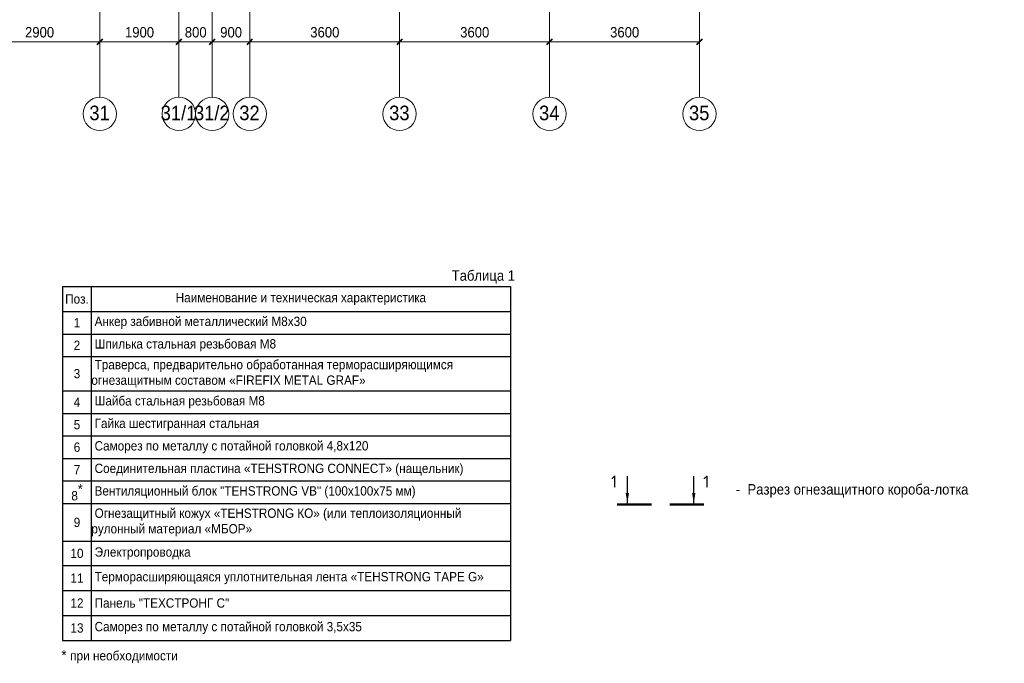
# Model space of a CAD drawing. Header units: millimetres. Extents: x 2030 to 92626, y -23454 to 23750.
# Tile 28 of 37: x 68981 to 92626, y -22053 to -6591. Entities that reach past the tile are written whole.
import ezdxf
from ezdxf.enums import TextEntityAlignment as Align

# ---------------------------------------------------------------- set-up
doc = ezdxf.new("R2010")
doc.units = ezdxf.units.MM
doc.linetypes.add('Линия сетки', pattern=[25, 20, -2.5, 0, -2.5])
for name, color, linetype, lineweight in [('02_Техстронг Профиль', 7, 'Continuous', 9), ('designation', 150, 'Continuous', 18), ('Оси', 7, 'Continuous', 9), ('Размеры', 7, 'Continuous', 9), ('Размеры-100', 7, 'Continuous', 9)]:
    doc.layers.add(name, color=color, linetype=linetype, lineweight=lineweight)
doc.styles.add('Arial', font='arial.ttf', dxfattribs={"width": 0.9, "height": 250})
doc.styles.add('Arial_1', font='arial.ttf', dxfattribs={"width": 0.9, "height": 350})
doc.styles.add('MPM', font='isocpeur.ttf')
doc.dimstyles.new('Основной_2_5_мм', dxfattribs={"dimscale": 304.8, "dimtxt": 255.06485, "dimasz": 0.463911, "dimexe": 0.492126, "dimexo": 0.492126, "dimgap": 0.098425, "dimtad": 1, "dimdec": 0, "dimdsep": 46, "dimtxsty": 'Arial', "dimblk1": 'OBLIQUE', "dimblk2": 'OBLIQUE', "dimsah": 1, "dimcen": 0.09, "dimdle": 0.492126, "dimazin": 2, "dimtfac": 1, "dimtdec": 4, "dimtix": 1, "dimtmove": 0, "dimatfit": 3, "dimfxl": 1, "dimtvp": 1, "dimtolj": 1, "dimtzin": 0, "dimlwd": 20, "dimlwe": 20, "dimarcsym": 2})

# ---------------------------------------------------------------- blocks, each defined once
blk = doc.blocks.new('Ось сетки - Круг_Ø8 мм-6577-МКСС_LB01_-7_650__Кабельные конструкции_Короба_ 4')
at = {"layer": 'Оси', "lineweight": 20}
for start, end in [(360, 180), (180, 360)]:
    blk.add_arc((0, 0), 4, start, end, dxfattribs=at)
blk = doc.blocks.new('DIMBLOCK14-МКСС_LB01_-7_650__Кабельные конструкции_Короба_ 4')
at = {"layer": 'Размеры-100', "lineweight": 20, "transparency": 16777216}
for p, q in [((68005, -7122), (68005, -6972)), ((70905, -7122), (70905, -6972)), ((68005, -7122), (70905, -7122)), ((68005, -7122), (68005, -7172)), ((70905, -7122), (70905, -7172))]:
    blk.add_line(p, q, dxfattribs=at)
at = {"layer": 'Размеры-100', "lineweight": 40, "transparency": 16777216}
for p, q in [((68005, -7122), (68075, -7051)), ((70905, -7122), (70975, -7051)), ((68005, -7122), (67934, -7193)), ((70905, -7122), (70834, -7193))]:
    blk.add_line(p, q, dxfattribs=at)
at = {"layer": 'Размеры-100', "color": 0, "lineweight": 20, "transparency": 16777216, "insert": (69109, -6768), "char_height": 250, "width": 828.76, "attachment_point": 1, "line_spacing_factor": 0.941778, "style": 'Arial'}
blk.add_mtext('2900', dxfattribs=at)
blk = doc.blocks.new('_Oblique')
at = {"color": 0, "linetype": 'ByBlock', "lineweight": -2}
blk.add_line((-0.5, -0.5), (0.5, 0.5), dxfattribs=at)
blk = doc.blocks.new('DIMBLOCK15-МКСС_LB01_-7_650__Кабельные конструкции_Короба_ 4')
at = {"layer": 'Размеры-100', "lineweight": 20, "transparency": 16777216}
for p, q in [((70905, -7122), (70905, -6972)), ((72805, -7122), (72805, -6972)), ((70905, -7122), (72805, -7122)), ((70905, -7122), (70905, -7172)), ((72805, -7122), (72805, -7172))]:
    blk.add_line(p, q, dxfattribs=at)
at = {"layer": 'Размеры-100', "lineweight": 40, "transparency": 16777216}
for p, q in [((70905, -7122), (70975, -7051)), ((72805, -7122), (72875, -7051)), ((70905, -7122), (70834, -7193)), ((72805, -7122), (72734, -7193))]:
    blk.add_line(p, q, dxfattribs=at)
at = {"layer": 'Размеры-100', "color": 0, "lineweight": 20, "transparency": 16777216, "insert": (71509, -6768), "char_height": 250, "width": 828.76, "attachment_point": 1, "line_spacing_factor": 0.941778, "style": 'Arial'}
blk.add_mtext('1900', dxfattribs=at)
blk = doc.blocks.new('DIMBLOCK16-МКСС_LB01_-7_650__Кабельные конструкции_Короба_ 4')
at = {"layer": 'Размеры-100', "lineweight": 20, "transparency": 16777216}
for p, q in [((72805, -7122), (72805, -6972)), ((73605, -7122), (73605, -6972)), ((72805, -7122), (73605, -7122)), ((72805, -7122), (72805, -7172)), ((73605, -7122), (73605, -7172))]:
    blk.add_line(p, q, dxfattribs=at)
at = {"layer": 'Размеры-100', "lineweight": 40, "transparency": 16777216}
for p, q in [((72805, -7122), (72875, -7051)), ((73605, -7122), (73675, -7051)), ((72805, -7122), (72734, -7193)), ((73605, -7122), (73534, -7193))]:
    blk.add_line(p, q, dxfattribs=at)
at = {"layer": 'Размеры-100', "color": 0, "lineweight": 20, "transparency": 16777216, "insert": (72946, -6768), "char_height": 250, "width": 621.57, "attachment_point": 1, "line_spacing_factor": 0.941778, "style": 'Arial'}
blk.add_mtext('800', dxfattribs=at)
blk = doc.blocks.new('DIMBLOCK17-МКСС_LB01_-7_650__Кабельные конструкции_Короба_ 4')
at = {"layer": 'Размеры-100', "lineweight": 20, "transparency": 16777216}
for p, q in [((73605, -7122), (73605, -6972)), ((74505, -7122), (74505, -6972)), ((73605, -7122), (74505, -7122)), ((73605, -7122), (73605, -7172)), ((74505, -7122), (74505, -7172))]:
    blk.add_line(p, q, dxfattribs=at)
at = {"layer": 'Размеры-100', "lineweight": 40, "transparency": 16777216}
for p, q in [((73605, -7122), (73675, -7051)), ((74505, -7122), (74575, -7051)), ((73605, -7122), (73534, -7193)), ((74505, -7122), (74434, -7193))]:
    blk.add_line(p, q, dxfattribs=at)
at = {"layer": 'Размеры-100', "color": 0, "lineweight": 20, "transparency": 16777216, "insert": (73796, -6768), "char_height": 250, "width": 621.57, "attachment_point": 1, "line_spacing_factor": 0.941778, "style": 'Arial'}
blk.add_mtext('900', dxfattribs=at)
blk = doc.blocks.new('DIMBLOCK18-МКСС_LB01_-7_650__Кабельные конструкции_Короба_ 4')
at = {"layer": 'Размеры-100', "lineweight": 20, "transparency": 16777216}
for p, q in [((74505, -7122), (74505, -6972)), ((78105, -7122), (78105, -6972)), ((74505, -7122), (78105, -7122)), ((74505, -7122), (74505, -7172)), ((78105, -7122), (78105, -7172))]:
    blk.add_line(p, q, dxfattribs=at)
at = {"layer": 'Размеры-100', "lineweight": 40, "transparency": 16777216}
for p, q in [((74505, -7122), (74575, -7051)), ((78105, -7122), (78175, -7051)), ((74505, -7122), (74434, -7193)), ((78105, -7122), (78034, -7193))]:
    blk.add_line(p, q, dxfattribs=at)
at = {"layer": 'Размеры-100', "color": 0, "lineweight": 20, "transparency": 16777216, "insert": (75959, -6768), "char_height": 250, "width": 828.76, "attachment_point": 1, "line_spacing_factor": 0.941778, "style": 'Arial'}
blk.add_mtext('3600', dxfattribs=at)
blk = doc.blocks.new('DIMBLOCK19-МКСС_LB01_-7_650__Кабельные конструкции_Короба_ 4')
at = {"layer": 'Размеры-100', "lineweight": 20, "transparency": 16777216}
for p, q in [((78105, -7122), (78105, -6972)), ((81705, -7122), (81705, -6972)), ((78105, -7122), (81705, -7122)), ((78105, -7122), (78105, -7172)), ((81705, -7122), (81705, -7172))]:
    blk.add_line(p, q, dxfattribs=at)
at = {"layer": 'Размеры-100', "lineweight": 40, "transparency": 16777216}
for p, q in [((78105, -7122), (78175, -7051)), ((81705, -7122), (81775, -7051)), ((78105, -7122), (78034, -7193)), ((81705, -7122), (81634, -7193))]:
    blk.add_line(p, q, dxfattribs=at)
at = {"layer": 'Размеры-100', "color": 0, "lineweight": 20, "transparency": 16777216, "insert": (79559, -6768), "char_height": 250, "width": 828.76, "attachment_point": 1, "line_spacing_factor": 0.941778, "style": 'Arial'}
blk.add_mtext('3600', dxfattribs=at)
blk = doc.blocks.new('DIMBLOCK20-МКСС_LB01_-7_650__Кабельные конструкции_Короба_ 4')
at = {"layer": 'Размеры-100', "lineweight": 20, "transparency": 16777216}
for p, q in [((81705, -7122), (81705, -6972)), ((85305, -7122), (85305, -6972)), ((81705, -7122), (85305, -7122)), ((81705, -7122), (81705, -7172)), ((85305, -7122), (85305, -7172))]:
    blk.add_line(p, q, dxfattribs=at)
at = {"layer": 'Размеры-100', "lineweight": 40, "transparency": 16777216}
for p, q in [((81705, -7122), (81775, -7051)), ((85305, -7122), (85375, -7051)), ((81705, -7122), (81634, -7193)), ((85305, -7122), (85234, -7193))]:
    blk.add_line(p, q, dxfattribs=at)
at = {"layer": 'Размеры-100', "color": 0, "lineweight": 20, "transparency": 16777216, "insert": (83159, -6768), "char_height": 250, "width": 828.76, "attachment_point": 1, "line_spacing_factor": 0.941778, "style": 'Arial'}
blk.add_mtext('3600', dxfattribs=at)
blk = doc.blocks.new('*U163')
at = {"layer": 'designation', "color": 18, "linetype": 'Continuous', "lineweight": 25, "ltscale": 4, "true_color": 0x000000}
for p, q in [((1.4, 48.9), (32.8, 48.9)), ((1.4, -28), (32.8, -28))]:
    blk.add_line(p, q, dxfattribs=at)
at = {"layer": 'designation', "color": 18, "linetype": 'Continuous', "lineweight": 25, "ltscale": 4, "true_color": 0x000000, "const_width": 2.8}
for points in [[(0, 60.9), (0, 20.9)], [(0, -40), (0, 0)]]:
    blk.add_lwpolyline(points, dxfattribs=at)
at = {"layer": 'designation', "color": 18, "linetype": 'Continuous', "lineweight": 25, "ltscale": 4, "true_color": 0x000000}
for points in [[(1.4, 48.9), (13.4, 50.9), (13.4, 46.9)], [(1.4, -28), (13.4, -26), (13.4, -30)]]:
    blk.add_solid(points, dxfattribs=at)
at = {"layer": 'designation', "color": 18, "true_color": 0x000000, "style": 'MPM'}
for tag, p in [('NUMBER1', (19.4, 60.7)), ('NUMBER2', (19.4, -46))]:
    blk.add_attdef(tag, p, '', height=14, dxfattribs=at)
blk = doc.blocks.new('*T174')
at = {"layer": '02_Техстронг Профиль', "color": 0, "linetype": 'ByBlock', "lineweight": -2, "transparency": 16777216}
for p, q in [((0, 0), (10755, 0)), ((0, 0), (0, -8502)), ((688, 0), (688, -8502)), ((10755, 0), (10755, -8502)), ((0, -599), (10755, -599)), ((0, -1140), (10755, -1140)), ((0, -1681), (10755, -1681)), ((0, -2508), (10755, -2508)), ((0, -3049), (10755, -3049)), ((0, -3590), (10755, -3590)), ((0, -4131), (10755, -4131)), ((0, -4671), (10755, -4671)), ((0, -5212), (10755, -5212)), ((0, -6117), (10755, -6117)), ((0, -6705), (10755, -6705)), ((0, -7304), (10755, -7304)), ((0, -7903), (10755, -7903)), ((0, -8502), (10755, -8502))]:
    blk.add_line(p, q, dxfattribs=at)
at = {"layer": '02_Техстронг Профиль', "color": 0, "transparency": 16777216, "style": 'Arial'}
for s, insert, char_height, width, attachment_point in [('Поз.', (344, -300), 224.3, 687.21, 5), ('Наименование и техническая характеристика', (5721, -300), 224.29, 10065.14, 5), (' Анкер забивной металлический М8х30', (689, -870), 224.29, 10065.14, 4), ('1', (344, -870), 224, 687.21, 5), ('2', (344, -1410), 224, 687.21, 5), ('{\\C256; Шпилька с}тальная резьбовая М8', (689, -1410), 224.29, 10065.14, 4), ('{\\C256; Траверса, предварительно обработанная терморасширяющимся огнезащитным составом «FIREFIX METAL GRAF»}', (689, -2094), 224.289, 10065.14, 4), ('3', (344, -2094), 224, 687.21, 5), ('4', (344, -2778), 224, 687.21, 5), (' {\\C256;Шайба с}тальная резьбовая М8', (689, -2778), 224.29, 10065.14, 4), ('5', (344, -3319), 224, 687.21, 5), ('{\\C256; Гайка шестигранная с}тальна{\\C256;я}', (689, -3319), 224.29, 10065.14, 4), ('6', (344, -3860), 224, 687.21, 5), (' Саморез по металлу с потайной головкой 4,8х120', (689, -3860), 224.29, 10065.14, 4), ('7', (344, -4401), 224, 687.21, 5), (' {\\C256;Соединительная пластина «TEHSTRONG CONNECT» (нащельник)}', (689, -4401), 224.29, 10065.14, 4), ('\\A1;8{\\H1.04632x;\\S*^ ;}', (344, -4942), 224.29, 687.21, 5), (' Вентиляционный блок "TEHSTRONG VB" (100х100х75 мм)', (689, -4942), 224.29, 10065.14, 4), (' {\\C256;Огнезащитный кожух «TEHSTRONG КО» (или теплоизоляционный рулонный материал «МБОР»}', (689, -5665), 224.29, 10065.14, 4), ('9', (344, -5665), 224, 687.21, 5), ('10', (344, -6411), 224.3, 687.21, 5), (' Электропроводка', (689, -6411), 224.29, 10065.14, 4), (' Терморасширяющаяся уплотнительная лента «TEHSTRONG TAPE G»', (689, -7004), 224.29, 10065.14, 4), ('11', (344, -7004), 224.3, 687.21, 5), ('12', (344, -7604), 224.3, 687.21, 5), (' Панель "ТЕХСТРОНГ С"', (689, -7604), 224.29, 10065.14, 4), (' Саморез по металлу с потайной головкой 3,5х35', (689, -8203), 224.29, 10065.14, 4), ('13', (344, -8203), 224.3, 687.21, 5)]:
    blk.add_mtext(s, dxfattribs=dict(at, insert=insert, char_height=char_height, width=width, attachment_point=attachment_point))

msp = doc.modelspace()

# ---------------------------------------------------------------- linework, layer by layer
at = {"layer": 'Оси', "linetype": 'Линия сетки'}
for p, q in [((70904.723, -8455.161), (70904.723, 23749.948)), ((72804.723, -8455.161), (72804.723, 23749.948)), ((73604.723, -8455.161), (73604.723, 23749.948)), ((74504.723, -8455.161), (74504.723, 23749.948)), ((78104.723, -8455.161), (78104.723, 23749.948)), ((81704.723, -8455.161), (81704.723, 23749.948)), ((85304.723, -8455.161), (85304.723, 23749.948))]:
    msp.add_line(p, q, dxfattribs=at)

# ---------------------------------------------------------------- block references
msp.add_blockref('*T174', (70012.465, -13002.002))
ref = msp.add_blockref('*U163', (84587.506, -18235.341), dxfattribs=dict(xscale=20.73444309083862, yscale=20.73444309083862, zscale=20.73444309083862, rotation=90))
ref.add_attrib('NUMBER1', '1', dxfattribs={"layer": 'designation', "color": 18, "true_color": 0x000000, "height": 290.282, "style": 'MPM'}).set_placement((83328.168, -17833.092), align=Align.RIGHT)
ref.add_attrib('NUMBER2', '1', dxfattribs={"layer": 'designation', "color": 18, "true_color": 0x000000, "height": 290.282, "style": 'MPM'}).set_placement((85540.429, -17833.092), align=Align.RIGHT)
at = {"layer": 'Оси', "lineweight": 20, "xscale": 99.99999999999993, "yscale": 99.99999999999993, "zscale": 99.99999999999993}
for p in [(70904.723, -8855.161), (72804.723, -8855.161), (73604.723, -8855.161), (74504.723, -8855.161), (78104.723, -8855.161), (81704.723, -8855.161), (85304.723, -8855.161)]:
    msp.add_blockref('Ось сетки - Круг_Ø8 мм-6577-МКСС_LB01_-7_650__Кабельные конструкции_Короба_ 4', p, dxfattribs=at)

# ---------------------------------------------------------------- texts
at = {"color": 2, "lineweight": 30, "ltscale": 30, "insert": (86179.251, -17748.246), "char_height": 250, "attachment_point": 1, "style": 'Arial'}
msp.add_mtext_dynamic_manual_height_columns('{\\C256;-  Разрез огнезащитного короба-лотка }', width=7885.45454, gutter_width=0.815, heights=[0], dxfattribs=at)
at = {"layer": '02_Техстронг Профиль', "char_height": 250, "attachment_point": 1, "style": 'Arial'}
for s, width, gutter_width, heights, insert in [('\\pxi-1.87817,l1.87817,t1.87817;Таблица 1', 2913.29526, 18.141, [858.298], (79354.316, -12612.179)), ('\\pxi-1.87817,l1.87817,t1.87817;\\P\\pi0,l0,tz;* {\\H0.90152x;при необходимости}', 11668.52199, 13.969, [2166.355], (69983.3, -21315.696))]:
    msp.add_mtext_dynamic_manual_height_columns(s, width=width, gutter_width=gutter_width, heights=heights, dxfattribs=dict(at, insert=insert))
at = {"layer": 'Оси', "char_height": 350, "attachment_point": 1, "style": 'Arial_1'}
for s, insert, width in [('31', (70654.142, -8656.211), 606.07575), ('31/1', (72366.492, -8656.211), 1060.63256), ('31/2', (73166.492, -8656.211), 1060.63256), ('32', (74254.142, -8656.211), 606.07575), ('33', (77854.142, -8656.211), 606.07575), ('34', (81454.142, -8656.211), 606.07575), ('35', (85054.142, -8656.211), 606.07575)]:
    msp.add_mtext(s, dxfattribs=dict(at, insert=insert, width=width))

# ---------------------------------------------------------------- dimensions: what is measured, and where the dimension line sits
at = {"layer": 'Размеры', "lineweight": 20}
for base, p1, p2, override, picture, middle in [((70904.723, -7122.157), (68004.723, -7022.172), (70904.723, -7022.172), {"dimpost": '<>', "dimfxl": 2900}, 'DIMBLOCK14-МКСС_LB01_-7_650__Кабельные конструкции_Короба_ 4', (69454.723, -6964.514)), ((72804.723, -7122.157), (70904.723, -7022.172), (72804.723, -7022.172), {"dimpost": '<>', "dimfxl": 1900}, 'DIMBLOCK15-МКСС_LB01_-7_650__Кабельные конструкции_Короба_ 4', (71854.723, -6964.514)), ((73604.723, -7122.157), (72804.723, -7022.172), (73604.723, -7022.172), {"dimpost": '<>', "dimfxl": 800}, 'DIMBLOCK16-МКСС_LB01_-7_650__Кабельные конструкции_Короба_ 4', (73204.723, -6964.514)), ((74504.723, -7122.157), (73604.723, -7022.172), (74504.723, -7022.172), {"dimpost": '<>', "dimfxl": 900}, 'DIMBLOCK17-МКСС_LB01_-7_650__Кабельные конструкции_Короба_ 4', (74054.723, -6964.514)), ((78104.723, -7122.157), (74504.723, -7022.172), (78104.723, -7022.172), {"dimpost": '<>', "dimfxl": 3600}, 'DIMBLOCK18-МКСС_LB01_-7_650__Кабельные конструкции_Короба_ 4', (76304.723, -6964.429)), ((81704.723, -7122.157), (78104.723, -7022.172), (81704.723, -7022.172), {"dimpost": '<>', "dimfxl": 3600}, 'DIMBLOCK19-МКСС_LB01_-7_650__Кабельные конструкции_Короба_ 4', (79904.723, -6964.429)), ((85304.723, -7122.157), (81704.723, -7022.172), (85304.723, -7022.172), {"dimpost": '<>', "dimfxl": 3600}, 'DIMBLOCK20-МКСС_LB01_-7_650__Кабельные конструкции_Короба_ 4', (83504.723, -6964.429))]:
    dim = msp.add_linear_dim(base=base, p1=p1, p2=p2, dimstyle='Основной_2_5_мм', override=override, dxfattribs=at)
    dim.commit()
    dim.dimension.update_dxf_attribs({"geometry": picture, "text_midpoint": middle})

doc.saveas('drawing.dxf')
